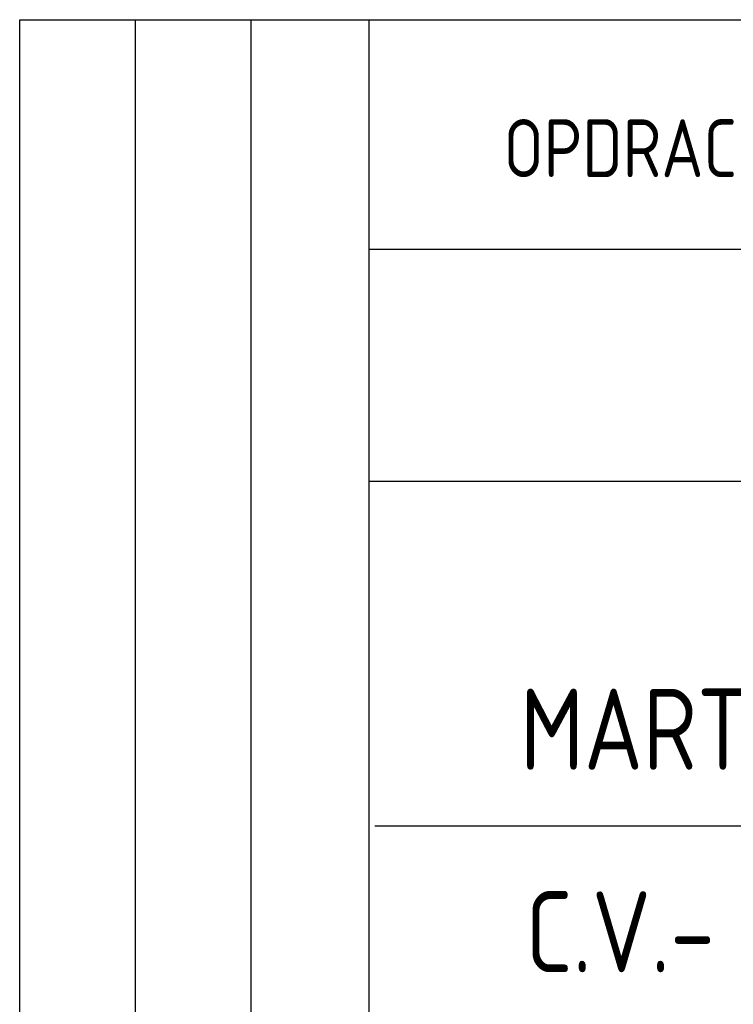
# Model space of a CAD drawing. Extents: x -257677 to 221252, y -185516 to 120782.
# Tile 81 of 171: x 42590 to 44130, y -130785 to -128659. Entities that reach past the tile are written whole.
import ezdxf

# ---------------------------------------------------------------- set-up
doc = ezdxf.new("R2010")
doc.units = 0
doc.header["$LTSCALE"] = 50
doc.layers.add('KADER', color=7, linetype='CONTINUOUS')
doc.styles.add('ISO25', font='ISO', dxfattribs={"width": 0.9})
doc.styles.add('ISO35', font='ISO', dxfattribs={"width": 0.9})

msp = doc.modelspace()

# ---------------------------------------------------------------- linework, layer by layer
at = {"layer": 'KADER', "color": 1}
for p, q in [((42590.04648, -132408.75948), (42590.04648, -128658.75948)), ((42590.04648, -128658.75948), (43344.06741, -128658.75948)), ((42840.04648, -132158.75948), (42840.04648, -128658.75948)), ((43090.04648, -132158.75948), (43090.04648, -128658.75948))]:
    msp.add_line(p, q, dxfattribs=at)
at = {"layer": 'KADER', "color": 4}
for p, q in [((43344.06741, -128658.75948), (51590.04648, -128658.75948)), ((43344.06741, -132408.75948), (43344.06741, -128658.75948)), ((43344.06741, -129154.45839), (51590.04648, -129154.45839)), ((43344.06741, -129655.28418), (51590.04648, -129655.28418)), ((43356.90084, -130399.58446), (51590.04648, -130399.58446))]:
    msp.add_line(p, q, dxfattribs=at)

# ---------------------------------------------------------------- texts
at = {"layer": 'KADER', "color": 2, "linetype": 'Continuous', "style": 'ISO25', "width": 0.9}
msp.add_text('OPDRACHTGEVER :  V.S.O.M.  ZOETERMEER', height=125, dxfattribs=at).set_placement((43634.38405, -128998.69005))
at = {"layer": 'KADER', "color": 3, "linetype": 'Continuous', "style": 'ISO35', "width": 0.9}
for s, p in [('MARTINI TRADE PARK TE GRONINGEN', (43670.00642, -130278.10097)), ('C.V.- en LUCHTBEHANDELINGS-INSTALLATIE', (43681.88054, -130715.48363))]:
    msp.add_text(s, height=175, dxfattribs=at).set_placement(p)

doc.saveas('drawing.dxf')
